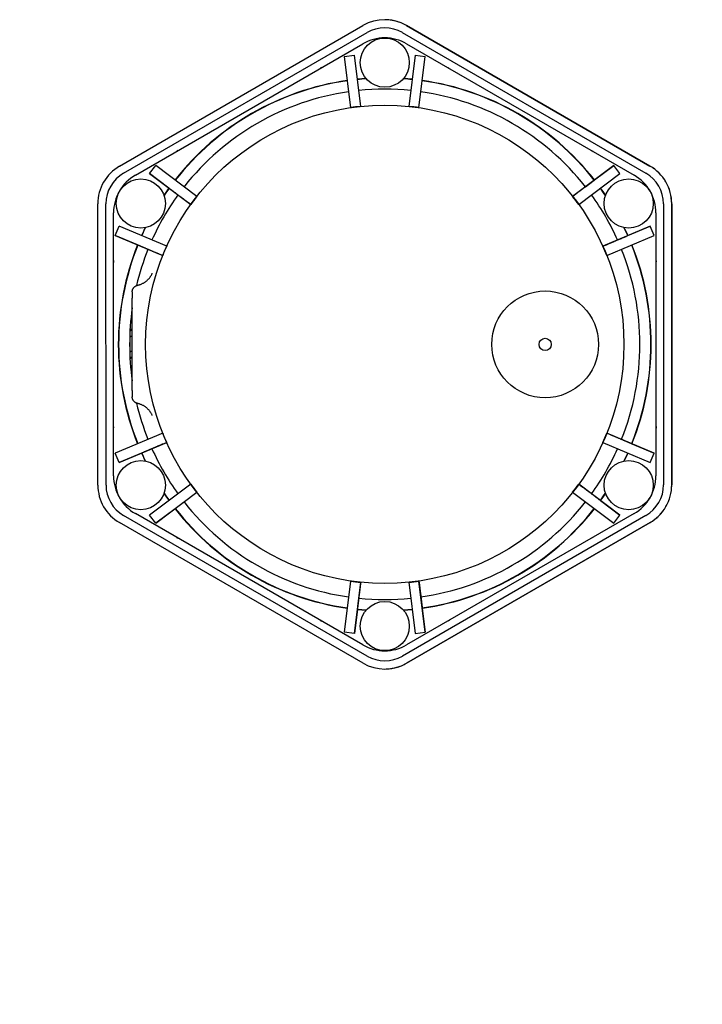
# Model space of a CAD drawing. Header units: millimetres. Extents: x -87 to 4389, y -44 to 1168.
# Tile 6 of 6: x 726 to 1226, y -44 to 678. Entities that reach past the tile are written whole.
import ezdxf

# ---------------------------------------------------------------- set-up
doc = ezdxf.new("R2010")
doc.units = ezdxf.units.MM
doc.layers.add('DETAIL', color=2, linetype='Continuous')
doc.layers.add('TEXT', color=7, linetype='Continuous')
doc.styles.add('fastrack', font='ARIAL.TTF')

msp = doc.modelspace()

# ---------------------------------------------------------------- linework, layer by layer
at = {"layer": 'DETAIL'}
for p, q in [((798.84, 570.32), (977.22, 673.35)), ((993.15, 677.62), (993.15, 677.62)), ((1009.06, 673.36), (1187.48, 570.39)), ((1187.49, 570.39), (1009.07, 673.36)), ((801.84, 565.12), (980.22, 668.16)), ((1006.06, 668.16), (1184.48, 565.2)), ((810.48, 563.75), (977.19, 660)), ((1009.19, 660), (1175.9, 563.75)), ((963.52, 650.61), (970.97, 651.52)), ((963.52, 650.61), (968.12, 613.17)), ((975.56, 614.09), (970.97, 651.52)), ((1015.41, 651.52), (1010.81, 614.09)), ((1015.41, 651.52), (1022.85, 650.61)), ((1018.25, 613.17), (1022.85, 650.61)), ((820.93, 564.89), (825.45, 570.88)), ((855.56, 548.19), (825.45, 570.88)), ((1160.94, 570.89), (1130.81, 548.18)), ((1146.79, 560.23), (1160.94, 570.89)), ((1165.45, 564.9), (1160.94, 570.89)), ((835.07, 554.24), (820.93, 564.89)), ((820.93, 564.89), (851.05, 542.2)), ((1135.32, 542.19), (1165.45, 564.9)), ((1140.18, 555.24), (1146.64, 560.11)), ((1146.64, 560.11), (1146.79, 560.23)), ((835.22, 554.12), (835.07, 554.24)), ((1130.81, 548.18), (1133.12, 549.93)), ((782.97, 336.74), (782.93, 542.74)), ((788.97, 336.74), (788.93, 542.74)), ((851.05, 542.2), (848.74, 543.94)), ((1197.41, 542.82), (1197.45, 336.82)), ((1203.41, 542.82), (1203.45, 336.82)), ((1203.45, 336.82), (1203.41, 542.82)), ((794.48, 343.53), (794.48, 536.03)), ((1191.9, 536.03), (1191.9, 343.53)), ((795.78, 519.5), (798.71, 526.41)), ((812.07, 512.59), (795.78, 519.5)), ((795.78, 519.5), (830.49, 504.77)), ((833.42, 511.67), (798.71, 526.41)), ((1187.67, 526.41), (1152.95, 511.67)), ((1155.88, 504.77), (1190.6, 519.51)), ((1171.19, 519.41), (1171.37, 519.49)), ((1171.37, 519.49), (1187.67, 526.41)), ((1190.6, 519.51), (1187.67, 526.41)), ((812.26, 512.51), (812.07, 512.59)), ((1152.95, 511.67), (1155.61, 512.8)), ((830.49, 504.77), (827.83, 505.9)), ((808.19, 478.21), (808.19, 476.21)), ((808.19, 476.21), (808.19, 473.69)), ((808.19, 405.87), (808.19, 473.69)), ((806.69, 449.51), (806.69, 450.09)), ((806.69, 445.7), (806.69, 449.51)), ((808.19, 450.59), (807.19, 450.59)), ((808.19, 450.01), (807.19, 450.01)), ((806.69, 434.47), (806.69, 445.7)), ((808.19, 445.54), (807.19, 445.54)), ((806.69, 430.66), (806.69, 434.47)), ((808.19, 434.63), (807.19, 434.63)), ((806.69, 430.09), (806.69, 430.66)), ((808.19, 430.16), (807.19, 430.16)), ((808.19, 429.59), (807.19, 429.59)), ((808.19, 405.87), (808.19, 403.36)), ((808.19, 403.36), (808.19, 401.35)), ((830.49, 374.8), (795.78, 360.06)), ((798.71, 353.16), (833.42, 367.9)), ((833.42, 367.9), (830.76, 366.76)), ((1152.95, 367.89), (1187.67, 353.16)), ((1155.88, 374.8), (1158.54, 373.67)), ((1190.6, 360.06), (1155.88, 374.8)), ((1174.12, 367.06), (1174.3, 366.98)), ((1174.3, 366.98), (1190.6, 360.06)), ((798.71, 353.16), (795.78, 360.06)), ((815, 360.07), (798.71, 353.16)), ((815.19, 360.15), (815, 360.07)), ((1187.67, 353.16), (1190.6, 360.06)), ((851.04, 337.37), (820.93, 314.67)), ((1135.32, 337.37), (1137.64, 335.63)), ((1165.45, 314.67), (1135.32, 337.37)), ((825.44, 308.68), (855.56, 331.38)), ((855.56, 331.38), (853.25, 329.64)), ((1130.81, 331.38), (1160.94, 308.68)), ((1151.15, 325.45), (1151.31, 325.33)), ((1151.31, 325.33), (1165.45, 314.67)), ((839.58, 319.34), (825.44, 308.68)), ((839.74, 319.46), (839.58, 319.34)), ((980.31, 211.4), (801.89, 314.37)), ((977.19, 219.57), (810.48, 315.82)), ((825.44, 308.68), (820.93, 314.67)), ((1184.53, 314.44), (1006.15, 211.41)), ((1175.9, 315.82), (1009.19, 219.57)), ((1160.94, 308.68), (1165.45, 314.67)), ((977.31, 206.21), (798.89, 309.17)), ((1187.53, 309.25), (1009.15, 206.21)), ((1009.16, 206.21), (1187.54, 309.25)), ((968.12, 266.39), (963.52, 228.96)), ((970.97, 228.04), (975.56, 265.48)), ((975.56, 265.48), (975.21, 262.61)), ((1010.81, 265.48), (1015.41, 228.04)), ((1018.25, 266.39), (1018.61, 263.52)), ((1022.85, 228.96), (1018.25, 266.39)), ((973.12, 245.62), (970.97, 228.04)), ((973.15, 245.82), (973.12, 245.62)), ((1020.67, 246.73), (1020.69, 246.53)), ((1020.69, 246.53), (1022.85, 228.96)), ((970.97, 228.04), (963.52, 228.96)), ((1015.41, 228.04), (1022.85, 228.96)), ((993.23, 201.94), (993.23, 201.94))]:
    msp.add_line(p, q, dxfattribs=at)
at = {"layer": 'DETAIL', "flags": 128}
for points in [[(1009.07, 673.36), (1008.15, 673.86), (1007.23, 674.34), (1006.29, 674.79), (1005.33, 675.2), (1004.36, 675.58), (1003.38, 675.93), (1002.39, 676.25), (1001.39, 676.54), (1000.38, 676.79), (999.36, 677.01), (998.34, 677.2), (997.31, 677.35), (996.27, 677.47), (995.23, 677.55), (994.19, 677.6), (993.15, 677.62)], [(945.79, 641.87), (945.84, 641.9), (945.89, 641.94), (945.94, 641.98), (945.99, 642.01), (946.04, 642.04), (946.09, 642.08), (946.14, 642.11), (946.19, 642.14), (946.24, 642.17), (946.29, 642.2), (946.34, 642.23), (946.39, 642.26), (946.44, 642.29), (946.49, 642.32), (946.54, 642.35), (946.59, 642.37), (946.64, 642.4), (946.7, 642.43), (946.75, 642.45), (946.8, 642.48), (946.86, 642.51), (946.91, 642.53), (946.97, 642.56), (947.02, 642.58)], [(947.02, 642.58), (946.7, 642.43), (946.38, 642.26), (946.08, 642.07), (945.79, 641.87)], [(1039.45, 642.52), (1039.49, 642.5), (1039.53, 642.48), (1039.57, 642.46), (1039.61, 642.44), (1039.65, 642.42), (1039.69, 642.4), (1039.73, 642.38), (1039.77, 642.36), (1039.81, 642.34), (1039.84, 642.32), (1039.88, 642.3), (1039.92, 642.28), (1039.96, 642.26), (1039.99, 642.23), (1040.03, 642.21), (1040.07, 642.19), (1040.11, 642.17), (1040.14, 642.14), (1040.18, 642.12), (1040.22, 642.1), (1040.25, 642.07), (1040.29, 642.05), (1040.33, 642.02), (1040.36, 642)], [(840.79, 581.25), (840.83, 581.27), (840.86, 581.29), (840.89, 581.31), (840.93, 581.34), (840.96, 581.36), (840.99, 581.38), (841.02, 581.4), (841.06, 581.42), (841.09, 581.44), (841.12, 581.46), (841.16, 581.48), (841.19, 581.5), (841.22, 581.52), (841.26, 581.54), (841.29, 581.55), (841.32, 581.57), (841.36, 581.59), (841.39, 581.61), (841.43, 581.63), (841.46, 581.65), (841.5, 581.66), (841.53, 581.68), (841.57, 581.7), (841.6, 581.72)], [(841.59, 581.71), (841.19, 581.5), (840.8, 581.25)], [(1144.47, 581.89), (1144.52, 581.87), (1144.58, 581.84), (1144.64, 581.81), (1144.7, 581.79), (1144.76, 581.76), (1144.81, 581.73), (1144.87, 581.7), (1144.92, 581.68), (1144.98, 581.65), (1145.03, 581.62), (1145.09, 581.59), (1145.14, 581.56), (1145.19, 581.53), (1145.25, 581.49), (1145.3, 581.46), (1145.35, 581.43), (1145.4, 581.39), (1145.46, 581.36), (1145.51, 581.33), (1145.56, 581.29), (1145.61, 581.25), (1145.67, 581.22), (1145.72, 581.18), (1145.77, 581.14)], [(1203.41, 542.82), (1203.39, 543.87), (1203.34, 544.91), (1203.26, 545.94), (1203.14, 546.98), (1202.98, 548.01), (1202.8, 549.04), (1202.58, 550.05), (1202.32, 551.06), (1202.04, 552.07), (1201.72, 553.06), (1201.37, 554.04), (1200.99, 555.01), (1200.57, 555.96), (1200.12, 556.91), (1199.65, 557.83), (1199.14, 558.74), (1198.61, 559.64), (1198.04, 560.51), (1197.45, 561.37), (1196.83, 562.21), (1196.18, 563.02), (1195.51, 563.82), (1194.81, 564.59), (1194.08, 565.34), (1193.33, 566.06), (1192.56, 566.76), (1191.77, 567.43), (1190.95, 568.08), (1190.11, 568.7), (1189.26, 569.29), (1188.38, 569.86), (1187.49, 570.39)], [(841.68, 549.25), (841.42, 549.45), (841.15, 549.65), (840.89, 549.85), (840.62, 550.06), (840.35, 550.26), (840.08, 550.46), (839.81, 550.67), (839.53, 550.87), (839.26, 551.08), (838.99, 551.28), (838.72, 551.49), (838.44, 551.69), (838.17, 551.9), (837.9, 552.11), (837.63, 552.31), (837.35, 552.52), (837.08, 552.72), (836.81, 552.92), (836.55, 553.13), (836.28, 553.33), (836.01, 553.53), (835.75, 553.73), (835.49, 553.92), (835.22, 554.12)], [(848.74, 543.94), (848.68, 543.98), (848.61, 544.04), (848.51, 544.11), (848.41, 544.19), (848.28, 544.28), (848.14, 544.39), (848, 544.5), (847.83, 544.62), (847.64, 544.76), (847.43, 544.92), (847.21, 545.09), (846.97, 545.27), (846.72, 545.46), (846.45, 545.66), (846.18, 545.86), (845.91, 546.07), (845.62, 546.29), (845.31, 546.52), (844.98, 546.77), (844.64, 547.03), (844.29, 547.29), (843.93, 547.56), (843.56, 547.84), (843.2, 548.11), (842.84, 548.38), (842.47, 548.66), (842.08, 548.95), (841.68, 549.25)], [(1133.12, 549.93), (1133.18, 549.97), (1133.25, 550.03), (1133.35, 550.1), (1133.45, 550.18), (1133.58, 550.27), (1133.72, 550.37), (1133.86, 550.49), (1134.03, 550.61), (1134.22, 550.75), (1134.43, 550.91), (1134.65, 551.08), (1134.89, 551.26), (1135.14, 551.45), (1135.41, 551.65), (1135.68, 551.85), (1135.95, 552.06), (1136.24, 552.28), (1136.55, 552.51), (1136.88, 552.76), (1137.22, 553.01), (1137.57, 553.28), (1137.93, 553.55), (1138.3, 553.83), (1138.66, 554.1), (1139.02, 554.37), (1139.39, 554.65), (1139.78, 554.94), (1140.18, 555.24)], [(1163.74, 516.25), (1164.05, 516.38), (1164.35, 516.51), (1164.66, 516.64), (1164.97, 516.77), (1165.28, 516.91), (1165.59, 517.04), (1165.91, 517.17), (1166.22, 517.3), (1166.53, 517.44), (1166.85, 517.57), (1167.16, 517.7), (1167.48, 517.84), (1167.79, 517.97), (1168.11, 518.11), (1168.42, 518.24), (1168.73, 518.37), (1169.04, 518.5), (1169.35, 518.64), (1169.66, 518.77), (1169.97, 518.9), (1170.28, 519.03), (1170.58, 519.16), (1170.89, 519.29), (1171.19, 519.41)], [(819.7, 509.35), (819.4, 509.48), (819.09, 509.61), (818.78, 509.74), (818.47, 509.87), (818.16, 510), (817.85, 510.14), (817.54, 510.27), (817.22, 510.4), (816.91, 510.53), (816.6, 510.67), (816.28, 510.8), (815.97, 510.93), (815.65, 511.07), (815.34, 511.2), (815.02, 511.33), (814.71, 511.47), (814.4, 511.6), (814.09, 511.73), (813.78, 511.86), (813.47, 511.99), (813.16, 512.12), (812.86, 512.25), (812.56, 512.38), (812.26, 512.51)], [(1155.61, 512.8), (1155.68, 512.83), (1155.76, 512.87), (1155.87, 512.91), (1155.99, 512.96), (1156.14, 513.03), (1156.3, 513.09), (1156.47, 513.16), (1156.66, 513.25), (1156.88, 513.34), (1157.11, 513.44), (1157.37, 513.55), (1157.65, 513.67), (1157.94, 513.79), (1158.24, 513.92), (1158.56, 514.05), (1158.87, 514.19), (1159.21, 514.33), (1159.56, 514.48), (1159.94, 514.64), (1160.33, 514.81), (1160.74, 514.98), (1161.16, 515.16), (1161.58, 515.33), (1162, 515.51), (1162.41, 515.69), (1162.84, 515.87), (1163.28, 516.06), (1163.74, 516.25)], [(827.83, 505.9), (827.76, 505.93), (827.68, 505.96), (827.57, 506.01), (827.45, 506.06), (827.3, 506.12), (827.15, 506.19), (826.98, 506.26), (826.78, 506.34), (826.57, 506.44), (826.33, 506.54), (826.07, 506.65), (825.79, 506.76), (825.5, 506.89), (825.2, 507.02), (824.89, 507.15), (824.57, 507.28), (824.24, 507.42), (823.88, 507.58), (823.5, 507.74), (823.11, 507.9), (822.7, 508.08), (822.29, 508.25), (821.87, 508.43), (821.45, 508.61), (821.03, 508.79), (820.6, 508.97), (820.16, 509.15), (819.7, 509.35)], [(794.48, 499.8), (794.47, 499.86), (794.47, 499.91), (794.46, 499.97), (794.46, 500.03), (794.45, 500.09), (794.45, 500.15), (794.44, 500.2), (794.44, 500.26), (794.44, 500.32), (794.44, 500.37), (794.44, 500.43), (794.44, 500.49), (794.44, 500.54), (794.44, 500.6), (794.44, 500.66), (794.44, 500.71), (794.44, 500.77), (794.45, 500.83), (794.45, 500.89), (794.46, 500.95), (794.46, 501), (794.47, 501.06), (794.47, 501.12), (794.48, 501.18)], [(794.48, 501.18), (794.45, 500.83), (794.44, 500.49), (794.45, 500.14), (794.48, 499.8)], [(1191.9, 501.12), (1191.9, 501.07), (1191.9, 501.02), (1191.91, 500.98), (1191.91, 500.93), (1191.91, 500.88), (1191.92, 500.84), (1191.92, 500.79), (1191.92, 500.75), (1191.92, 500.7), (1191.92, 500.65), (1191.92, 500.61), (1191.92, 500.56), (1191.92, 500.52), (1191.92, 500.47), (1191.92, 500.43), (1191.92, 500.38), (1191.92, 500.34), (1191.92, 500.29), (1191.91, 500.24), (1191.91, 500.2), (1191.91, 500.15), (1191.9, 500.1), (1191.9, 500.06), (1191.9, 500.01)], [(812.02, 483.04), (812.49, 483.15), (812.95, 483.28), (813.41, 483.42), (813.85, 483.57), (814.29, 483.73), (814.72, 483.9), (815.13, 484.09), (815.54, 484.28), (815.94, 484.49), (816.33, 484.7), (816.71, 484.92), (817.08, 485.15), (817.44, 485.38), (817.78, 485.62), (818.12, 485.87), (818.45, 486.13), (818.77, 486.39), (819.08, 486.66), (819.38, 486.93), (819.67, 487.21), (819.96, 487.5), (820.23, 487.79), (820.49, 488.08), (820.74, 488.38), (820.98, 488.68), (821.22, 488.99), (821.44, 489.3), (821.66, 489.61), (821.86, 489.93), (822.06, 490.25), (822.25, 490.58), (822.42, 490.91), (822.59, 491.24), (822.75, 491.57), (822.9, 491.91)], [(808.19, 478.21), (808.19, 478.46), (808.21, 478.71), (808.24, 478.95), (808.28, 479.2), (808.34, 479.44), (808.4, 479.68), (808.48, 479.91), (808.57, 480.14), (808.67, 480.37), (808.78, 480.59), (808.91, 480.8), (809.04, 481.01), (809.18, 481.21), (809.34, 481.4), (809.5, 481.59), (809.67, 481.76), (809.85, 481.93), (810.04, 482.09), (810.23, 482.24), (810.43, 482.38), (810.64, 482.5), (810.85, 482.62), (811.07, 482.73), (811.29, 482.82)], [(811.29, 482.82), (811.32, 482.83), (811.35, 482.84), (811.38, 482.85), (811.41, 482.86), (811.44, 482.88), (811.47, 482.89), (811.5, 482.9), (811.53, 482.91), (811.56, 482.92), (811.59, 482.93), (811.62, 482.94), (811.65, 482.95), (811.68, 482.95), (811.71, 482.96), (811.74, 482.97), (811.77, 482.98), (811.81, 482.99), (811.84, 483), (811.87, 483.01), (811.9, 483.01), (811.93, 483.02), (811.96, 483.03), (811.99, 483.04), (812.02, 483.04)], [(806.69, 445.7), (806.69, 445.69), (806.69, 445.68), (806.69, 445.67), (806.7, 445.66), (806.71, 445.65), (806.71, 445.64), (806.72, 445.63), (806.74, 445.62), (806.75, 445.61), (806.76, 445.61), (806.78, 445.6), (806.8, 445.59), (806.82, 445.58), (806.85, 445.58), (806.87, 445.57), (806.9, 445.57), (806.93, 445.56), (806.96, 445.56), (807, 445.55), (807.03, 445.55), (807.07, 445.55), (807.11, 445.55), (807.15, 445.54), (807.19, 445.54)], [(806.69, 434.47), (806.69, 434.48), (806.69, 434.49), (806.69, 434.5), (806.7, 434.51), (806.71, 434.52), (806.71, 434.53), (806.72, 434.54), (806.74, 434.55), (806.75, 434.56), (806.76, 434.56), (806.78, 434.57), (806.8, 434.58), (806.82, 434.59), (806.85, 434.59), (806.87, 434.6), (806.9, 434.6), (806.93, 434.61), (806.96, 434.61), (807, 434.62), (807.03, 434.62), (807.07, 434.62), (807.11, 434.63), (807.15, 434.63), (807.19, 434.63)], [(811.29, 396.75), (811.07, 396.84), (810.85, 396.95), (810.64, 397.06), (810.43, 397.19), (810.23, 397.33), (810.04, 397.47), (809.85, 397.63), (809.67, 397.8), (809.5, 397.97), (809.34, 398.16), (809.19, 398.35), (809.04, 398.55), (808.91, 398.76), (808.79, 398.98), (808.67, 399.2), (808.57, 399.42), (808.48, 399.65), (808.41, 399.89), (808.34, 400.13), (808.28, 400.37), (808.24, 400.61), (808.21, 400.86), (808.19, 401.1), (808.19, 401.35)], [(812.02, 396.52), (811.99, 396.53), (811.96, 396.54), (811.93, 396.55), (811.9, 396.55), (811.87, 396.56), (811.84, 396.57), (811.8, 396.58), (811.77, 396.58), (811.74, 396.59), (811.71, 396.6), (811.68, 396.61), (811.65, 396.62), (811.62, 396.63), (811.59, 396.64), (811.56, 396.65), (811.53, 396.66), (811.5, 396.67), (811.47, 396.68), (811.44, 396.69), (811.41, 396.7), (811.38, 396.71), (811.35, 396.72), (811.32, 396.73), (811.29, 396.75)], [(822.9, 387.66), (822.75, 387.99), (822.59, 388.33), (822.42, 388.66), (822.25, 388.99), (822.06, 389.31), (821.86, 389.64), (821.66, 389.95), (821.44, 390.27), (821.22, 390.58), (820.98, 390.89), (820.74, 391.19), (820.49, 391.48), (820.23, 391.78), (819.96, 392.07), (819.67, 392.35), (819.38, 392.63), (819.08, 392.91), (818.77, 393.17), (818.45, 393.44), (818.12, 393.69), (817.78, 393.94), (817.44, 394.18), (817.08, 394.42), (816.71, 394.65), (816.33, 394.87), (815.94, 395.08), (815.54, 395.28), (815.13, 395.48), (814.72, 395.66), (814.29, 395.83), (813.85, 396), (813.41, 396.15), (812.95, 396.29), (812.49, 396.41), (812.02, 396.52)], [(794.48, 378.57), (794.47, 378.61), (794.47, 378.64), (794.47, 378.68), (794.47, 378.71), (794.47, 378.75), (794.47, 378.79), (794.46, 378.82), (794.46, 378.86), (794.46, 378.9), (794.46, 378.93), (794.46, 378.97), (794.46, 379), (794.46, 379.04), (794.46, 379.07), (794.46, 379.11), (794.46, 379.15), (794.46, 379.18), (794.47, 379.22), (794.47, 379.25), (794.47, 379.29), (794.47, 379.33), (794.47, 379.36), (794.47, 379.4), (794.48, 379.44)], [(794.48, 379.43), (794.46, 379), (794.48, 378.58)], [(1191.9, 379.85), (1191.9, 379.78), (1191.91, 379.72), (1191.92, 379.65), (1191.92, 379.59), (1191.93, 379.52), (1191.93, 379.46), (1191.94, 379.4), (1191.94, 379.33), (1191.94, 379.27), (1191.94, 379.2), (1191.95, 379.14), (1191.95, 379.08), (1191.95, 379.02), (1191.94, 378.95), (1191.94, 378.89), (1191.94, 378.83), (1191.94, 378.76), (1191.93, 378.7), (1191.93, 378.63), (1191.92, 378.57), (1191.92, 378.5), (1191.91, 378.44), (1191.9, 378.37), (1191.9, 378.31)], [(1158.54, 373.67), (1158.61, 373.64), (1158.69, 373.6), (1158.8, 373.56), (1158.92, 373.5), (1159.07, 373.44), (1159.23, 373.38), (1159.4, 373.3), (1159.59, 373.22), (1159.81, 373.13), (1160.04, 373.03), (1160.3, 372.92), (1160.58, 372.8), (1160.87, 372.68), (1161.18, 372.55), (1161.49, 372.42), (1161.8, 372.28), (1162.14, 372.14), (1162.49, 371.99), (1162.87, 371.83), (1163.26, 371.66), (1163.67, 371.49), (1164.09, 371.31), (1164.51, 371.14), (1164.93, 370.96), (1165.34, 370.78), (1165.77, 370.6), (1166.21, 370.41), (1166.67, 370.22)], [(1166.67, 370.22), (1166.98, 370.09), (1167.28, 369.96), (1167.59, 369.83), (1167.9, 369.69), (1168.21, 369.56), (1168.52, 369.43), (1168.84, 369.3), (1169.15, 369.17), (1169.46, 369.03), (1169.78, 368.9), (1170.09, 368.76), (1170.41, 368.63), (1170.72, 368.5), (1171.04, 368.36), (1171.35, 368.23), (1171.66, 368.1), (1171.97, 367.97), (1172.29, 367.83), (1172.59, 367.7), (1172.9, 367.57), (1173.21, 367.44), (1173.51, 367.31), (1173.82, 367.18), (1174.12, 367.06)], [(822.63, 363.31), (822.33, 363.18), (822.02, 363.05), (821.71, 362.92), (821.4, 362.79), (821.09, 362.66), (820.78, 362.53), (820.47, 362.39), (820.15, 362.26), (819.84, 362.13), (819.53, 361.99), (819.21, 361.86), (818.9, 361.73), (818.58, 361.59), (818.27, 361.46), (817.95, 361.33), (817.64, 361.19), (817.33, 361.06), (817.02, 360.93), (816.71, 360.8), (816.4, 360.67), (816.09, 360.54), (815.79, 360.41), (815.49, 360.28), (815.19, 360.15)], [(830.76, 366.76), (830.69, 366.74), (830.61, 366.7), (830.5, 366.66), (830.38, 366.6), (830.23, 366.54), (830.08, 366.47), (829.91, 366.4), (829.71, 366.32), (829.5, 366.23), (829.26, 366.13), (829, 366.02), (828.72, 365.9), (828.43, 365.78), (828.13, 365.65), (827.82, 365.51), (827.5, 365.38), (827.17, 365.24), (826.81, 365.09), (826.43, 364.93), (826.04, 364.76), (825.63, 364.59), (825.22, 364.41), (824.8, 364.23), (824.38, 364.05), (823.96, 363.88), (823.53, 363.7), (823.09, 363.51), (822.63, 363.31)], [(1137.64, 335.63), (1137.69, 335.58), (1137.77, 335.53), (1137.86, 335.46), (1137.97, 335.38), (1138.09, 335.28), (1138.23, 335.18), (1138.38, 335.07), (1138.55, 334.94), (1138.73, 334.8), (1138.94, 334.65), (1139.16, 334.48), (1139.4, 334.3), (1139.66, 334.11), (1139.92, 333.91), (1140.19, 333.7), (1140.46, 333.5), (1140.75, 333.28), (1141.06, 333.04), (1141.39, 332.8), (1141.73, 332.54), (1142.09, 332.27), (1142.45, 332), (1142.81, 331.73), (1143.18, 331.45), (1143.54, 331.18), (1143.91, 330.9), (1144.29, 330.61), (1144.69, 330.31)], [(1187.54, 309.25), (1188.43, 309.78), (1189.31, 310.35), (1190.16, 310.94), (1191, 311.56), (1191.82, 312.21), (1192.61, 312.88), (1193.38, 313.58), (1194.13, 314.31), (1194.85, 315.06), (1195.55, 315.83), (1196.23, 316.62), (1196.88, 317.44), (1197.5, 318.28), (1198.09, 319.13), (1198.65, 320.01), (1199.19, 320.9), (1199.69, 321.81), (1200.17, 322.74), (1200.62, 323.68), (1201.03, 324.64), (1201.41, 325.61), (1201.76, 326.59), (1202.08, 327.58), (1202.37, 328.58), (1202.62, 329.59), (1202.84, 330.61), (1203.03, 331.64), (1203.18, 332.67), (1203.3, 333.7), (1203.38, 334.74), (1203.43, 335.78), (1203.45, 336.82)], [(853.25, 329.64), (853.19, 329.6), (853.12, 329.54), (853.03, 329.47), (852.92, 329.39), (852.79, 329.3), (852.66, 329.19), (852.51, 329.08), (852.34, 328.95), (852.15, 328.81), (851.95, 328.66), (851.72, 328.49), (851.48, 328.31), (851.23, 328.12), (850.97, 327.92), (850.7, 327.71), (850.42, 327.51), (850.13, 327.29), (849.82, 327.05), (849.49, 326.81), (849.15, 326.55), (848.8, 326.29), (848.44, 326.01), (848.08, 325.74), (847.71, 325.46), (847.35, 325.19), (846.98, 324.91), (846.6, 324.62), (846.2, 324.32)], [(1144.69, 330.31), (1144.95, 330.11), (1145.22, 329.91), (1145.49, 329.71), (1145.76, 329.51), (1146.03, 329.31), (1146.3, 329.1), (1146.57, 328.9), (1146.84, 328.69), (1147.11, 328.49), (1147.38, 328.28), (1147.66, 328.08), (1147.93, 327.87), (1148.2, 327.67), (1148.48, 327.46), (1148.75, 327.26), (1149.02, 327.05), (1149.29, 326.85), (1149.56, 326.64), (1149.83, 326.44), (1150.1, 326.24), (1150.36, 326.04), (1150.63, 325.84), (1150.89, 325.64), (1151.15, 325.45)], [(846.2, 324.32), (845.93, 324.12), (845.67, 323.92), (845.4, 323.72), (845.13, 323.52), (844.86, 323.32), (844.59, 323.11), (844.32, 322.91), (844.05, 322.7), (843.78, 322.5), (843.5, 322.29), (843.23, 322.09), (842.96, 321.88), (842.68, 321.68), (842.41, 321.47), (842.14, 321.27), (841.87, 321.06), (841.6, 320.86), (841.33, 320.65), (841.06, 320.45), (840.79, 320.25), (840.53, 320.05), (840.26, 319.85), (840, 319.65), (839.74, 319.46)], [(841.88, 297.69), (841.82, 297.71), (841.77, 297.74), (841.71, 297.76), (841.66, 297.79), (841.61, 297.82), (841.55, 297.84), (841.5, 297.87), (841.45, 297.9), (841.4, 297.92), (841.34, 297.95), (841.29, 297.98), (841.24, 298.01), (841.19, 298.04), (841.14, 298.07), (841.09, 298.1), (841.04, 298.13), (840.99, 298.16), (840.94, 298.19), (840.89, 298.23), (840.84, 298.26), (840.79, 298.3), (840.75, 298.33), (840.7, 298.37), (840.65, 298.4)], [(840.65, 298.4), (840.94, 298.2), (841.24, 298.01), (841.56, 297.84), (841.88, 297.69)], [(1145.64, 298.35), (1145.6, 298.33), (1145.56, 298.3), (1145.53, 298.28), (1145.49, 298.25), (1145.45, 298.23), (1145.42, 298.2), (1145.38, 298.18), (1145.34, 298.16), (1145.31, 298.13), (1145.27, 298.11), (1145.23, 298.09), (1145.19, 298.07), (1145.16, 298.05), (1145.12, 298.03), (1145.08, 298), (1145.04, 297.98), (1145, 297.96), (1144.97, 297.94), (1144.93, 297.92), (1144.89, 297.9), (1144.85, 297.88), (1144.81, 297.86), (1144.77, 297.84), (1144.73, 297.83)], [(975.21, 262.61), (975.2, 262.54), (975.19, 262.45), (975.18, 262.33), (975.16, 262.2), (975.14, 262.04), (975.12, 261.87), (975.1, 261.69), (975.07, 261.48), (975.04, 261.25), (975.01, 260.99), (974.98, 260.71), (974.94, 260.41), (974.9, 260.1), (974.86, 259.77), (974.82, 259.43), (974.78, 259.09), (974.73, 258.73), (974.69, 258.35), (974.64, 257.94), (974.59, 257.52), (974.53, 257.08), (974.48, 256.63), (974.42, 256.18), (974.37, 255.72), (974.31, 255.28), (974.25, 254.82), (974.19, 254.34), (974.13, 253.84)], [(1018.61, 263.52), (1018.61, 263.45), (1018.63, 263.36), (1018.64, 263.25), (1018.66, 263.11), (1018.68, 262.96), (1018.7, 262.79), (1018.72, 262.6), (1018.75, 262.39), (1018.77, 262.16), (1018.81, 261.9), (1018.84, 261.62), (1018.88, 261.33), (1018.91, 261.01), (1018.96, 260.68), (1019, 260.35), (1019.04, 260.01), (1019.08, 259.65), (1019.13, 259.26), (1019.18, 258.85), (1019.23, 258.43), (1019.29, 257.99), (1019.34, 257.54), (1019.4, 257.09), (1019.45, 256.64), (1019.51, 256.19), (1019.56, 255.73), (1019.62, 255.25), (1019.68, 254.76)], [(974.13, 253.84), (974.09, 253.51), (974.05, 253.18), (974.01, 252.85), (973.97, 252.52), (973.93, 252.18), (973.89, 251.85), (973.85, 251.51), (973.81, 251.17), (973.76, 250.83), (973.72, 250.49), (973.68, 250.16), (973.64, 249.82), (973.6, 249.48), (973.56, 249.14), (973.52, 248.8), (973.47, 248.46), (973.43, 248.13), (973.39, 247.79), (973.35, 247.46), (973.31, 247.12), (973.27, 246.79), (973.23, 246.47), (973.19, 246.14), (973.15, 245.82)], [(1019.68, 254.76), (1019.72, 254.43), (1019.76, 254.1), (1019.81, 253.77), (1019.85, 253.43), (1019.89, 253.1), (1019.93, 252.76), (1019.97, 252.42), (1020.01, 252.09), (1020.05, 251.75), (1020.09, 251.41), (1020.14, 251.07), (1020.18, 250.73), (1020.22, 250.39), (1020.26, 250.05), (1020.3, 249.71), (1020.34, 249.38), (1020.39, 249.04), (1020.43, 248.7), (1020.47, 248.37), (1020.51, 248.04), (1020.55, 247.71), (1020.59, 247.38), (1020.63, 247.05), (1020.67, 246.73)], [(946.88, 237.07), (946.84, 237.09), (946.81, 237.1), (946.77, 237.12), (946.74, 237.14), (946.7, 237.16), (946.67, 237.18), (946.63, 237.19), (946.6, 237.21), (946.56, 237.23), (946.53, 237.25), (946.5, 237.27), (946.46, 237.29), (946.43, 237.31), (946.4, 237.33), (946.36, 237.35), (946.33, 237.37), (946.3, 237.39), (946.27, 237.41), (946.23, 237.43), (946.2, 237.45), (946.17, 237.47), (946.13, 237.49), (946.1, 237.51), (946.07, 237.54)], [(946.07, 237.53), (946.46, 237.29), (946.87, 237.07)], [(1040.62, 237.72), (1040.57, 237.68), (1040.52, 237.65), (1040.47, 237.61), (1040.42, 237.57), (1040.37, 237.54), (1040.31, 237.5), (1040.26, 237.47), (1040.21, 237.43), (1040.16, 237.4), (1040.1, 237.37), (1040.05, 237.34), (1040, 237.3), (1039.94, 237.27), (1039.89, 237.24), (1039.84, 237.21), (1039.78, 237.19), (1039.72, 237.16), (1039.67, 237.13), (1039.61, 237.1), (1039.56, 237.07), (1039.5, 237.05), (1039.44, 237.02), (1039.38, 237), (1039.32, 236.97)], [(993.23, 201.94), (994.27, 201.96), (995.31, 202.01), (996.35, 202.1), (997.39, 202.22), (998.42, 202.37), (999.45, 202.56), (1000.46, 202.78), (1001.48, 203.03), (1002.48, 203.32), (1003.47, 203.64), (1004.45, 203.99), (1005.42, 204.37), (1006.38, 204.78), (1007.32, 205.23), (1008.25, 205.71), (1009.16, 206.21)]]:
    msp.add_lwpolyline(points, dxfattribs=at)
at = {"layer": 'DETAIL'}
for centre, radius in [((993.19, 646.16), 18), ((993.19, 439.78), 175.2), ((814.46, 542.97), 18), ((1171.91, 542.97), 18), ((1110.69, 439.78), 39.13), ((1110.69, 439.78), 4.5), ((814.46, 336.59), 18), ((1171.91, 336.59), 18), ((993.19, 233.41), 18)]:
    msp.add_circle(centre, radius, dxfattribs=at)
for centre, radius, start, end in [((993.15, 645.78), 31.84, 60.01069, 120.01177), ((993.15, 645.78), 25.84, 60.01123, 120.01123), ((993.19, 632.28), 32, 60, 120), ((993.19, 439.78), 195, 38.10191, 81.89809), ((993.19, 439.78), 195.2, 38.10078, 81.89922), ((993.19, 439.78), 186.92, 38.14956, 81.8504), ((814.77, 542.75), 31.84, 120.01069, 180.01177), ((1171.57, 542.82), 31.84, 0.01069, 60.01177), ((814.77, 542.75), 25.84, 120.01123, 180.01123), ((826.48, 536.03), 32, 120, 180), ((1159.9, 536.03), 32, 0, 60), ((1171.57, 542.82), 25.84, 0.01123, 60.01123), ((993.19, 439.78), 186.92, 144.14956, 155.85015), ((993.19, 439.78), 195.2, 144.10078, 145.97124), ((993.19, 439.78), 195, 144.10191, 146.01511), ((807.19, 450.09), 0.5, 90, 180), ((807.19, 449.51), 0.5, 90, 180), ((807.19, 430.66), 0.5, 180, 270), ((807.19, 430.09), 0.5, 180, 270), ((993.19, 439.78), 186.92, 324.14956, 335.84983), ((826.48, 343.53), 32, 180, 240), ((1159.9, 343.53), 32, 300, 0), ((814.81, 336.75), 31.84, 180.01069, 240.01177), ((814.81, 336.75), 25.84, 180.01123, 240.01123), ((1171.61, 336.82), 25.84, 300.01123, 0.01123), ((1171.61, 336.82), 31.84, 300.0111, 0.01177), ((993.19, 439.78), 195, 324.10191, 326.01511), ((993.19, 439.78), 195.2, 324.10078, 325.97124), ((993.19, 439.78), 195.2, 218.10078, 261.89866), ((993.19, 439.78), 195, 218.10191, 261.89752), ((993.19, 439.78), 186.92, 218.14956, 261.84958), ((993.19, 247.28), 32, 240, 300), ((993.23, 233.78), 25.84, 240.01121, 300.01123), ((993.23, 233.78), 31.84, 240.01121, 300.01192)]:
    msp.add_arc(centre, radius, start, end, dxfattribs=at)
for centre, major_axis, ratio, start_param, end_param in [((993.19, 439.78), (-27.51, 193.25), 1, 0, 0.764425), ((993.19, 439.78), (-27.48, 193.05), 1, 0, 0.764386), ((993.19, 439.78), (-13.71, 194.72), 1, 0, 0.032646), ((993.19, 439.78), (-13.55, 194.53), 1, 0, 0.033392), ((993.19, 439.78), (20.04, 193.97), 1, 0, 0.033392), ((993.19, 439.78), (20.06, 194.17), 1, 0, 0.032646), ((993.19, 439.78), (-26.5, 185.03), 1, 0, 0.762721), ((993.19, 439.78), (19.05, 185.94), 1, 0, 0.204218), ((991.05, 457.08), (-18.53, 156.68), 0.993888, 6.263717, 6.311551), ((995.3, 457.08), (19.93, 156.51), 0.993875, 6.263707, 6.311541), ((993.19, 439.78), (-76.47, 170.56), 1, 4.712389, 4.916604), ((993.19, 439.78), (-109, 161.69), 1, 4.712389, 4.745779), ((993.19, 439.78), (-109.24, 161.77), 1, 4.712389, 4.745033), ((993.19, 439.78), (-195.2, 0), 1, 3.735507, 3.76815), ((979.26, 450.27), (125.73, -95.29), 0.993925, 3.120408, 3.168242), ((1007.09, 450.27), (126.26, 94.61), 0.993839, 6.261962, 6.309797), ((993.19, 439.78), (-85.48, -175.49), 1, 4.712389, 4.745032), ((993.19, 439.78), (-85.53, -175.24), 1, 4.712389, 4.745778), ((993.19, 439.78), (-79.63, 178), 1, 4.712389, 4.745781), ((993.19, 439.78), (-79.71, 178.18), 1, 4.712389, 4.745035), ((993.19, 439.78), (-195.2, 0), 1, 3.562231, 3.594876), ((993.19, 439.78), (-72.73, -180.93), 1, 4.712389, 5.47677), ((993.19, 439.78), (-72.8, -181.11), 1, 4.712389, 5.094602), ((993.19, 439.78), (72.73, 180.93), 1, 4.712389, 5.476774), ((993.19, 439.78), (72.8, 181.11), 1, 4.712389, 5.476813), ((993.19, 439.78), (-69.57, -173.49), 1, 4.712389, 4.861421), ((977.14, 446.59), (145.11, -61.91), 0.993932, 3.119468, 3.167303), ((1009.22, 446.59), (145.35, 61.39), 0.993832, 6.261032, 6.308866), ((993.19, 439.78), (69.57, 173.49), 1, 4.712389, 5.475108), ((993.19, 439.78), (-26.69, -185), 1, 4.712389, 4.998959), ((993.19, 439.78), (0, -195.2), 1, 4.712389, 5.094596), ((993.19, 439.78), (43.04, -181.89), 1, 4.712389, 4.861411), ((977.14, 432.97), (145.12, 61.89), 0.993931, 3.115978, 3.163812), ((1009.22, 432.97), (145.34, -61.41), 0.993832, 6.257599, 6.305433), ((993.19, 439.78), (76.47, -170.56), 1, 4.712389, 4.916596), ((993.19, 439.78), (79.71, -178.18), 1, 4.712389, 4.745035), ((993.19, 439.78), (79.63, -178), 1, 4.712389, 4.745781), ((993.19, 439.78), (85.53, 175.24), 1, 4.712389, 4.745774), ((993.19, 439.78), (85.48, 175.49), 1, 4.712389, 4.745028), ((979.26, 429.3), (125.74, 95.28), 0.993925, 3.115038, 3.162872), ((1007.09, 429.3), (126.25, -94.62), 0.993838, 6.256668, 6.304503), ((993.19, 439.78), (109.24, -161.77), 1, 4.712389, 4.745027), ((993.19, 439.78), (109, -161.69), 1, 4.712389, 4.745773), ((993.19, 439.78), (26.5, -185.03), 1, 0, 0.762712), ((993.19, 439.78), (27.48, -193.05), 1, 0, 0.76438), ((993.19, 439.78), (27.51, -193.25), 1, 0, 0.764419), ((991.05, 422.49), (18.54, 156.68), 0.993888, 3.113321, 3.161156), ((995.3, 422.49), (-19.91, 156.51), 0.993875, 3.113331, 3.161166), ((993.19, 439.78), (-19.05, -185.94), 1, 0, 0.204204), ((993.19, 439.78), (-20.06, -194.17), 1, 0, 0.032646), ((993.19, 439.78), (-20.04, -193.97), 1, 0, 0.033392), ((993.19, 439.78), (13.55, -194.53), 1, 0, 0.033382), ((993.19, 439.78), (13.71, -194.72), 1, 0, 0.032636)]:
    msp.add_ellipse(centre, major_axis=major_axis, ratio=ratio, start_param=start_param, end_param=end_param, dxfattribs=at)

# ---------------------------------------------------------------- texts
at = {"layer": 'TEXT', "insert": (251.01, 96.6), "char_height": 15, "width": 610.7018, "attachment_point": 1, "style": 'fastrack'}
msp.add_mtext('\\pi216.6;VIKING JOHNSON\\P\\pi246.67;ULTRAGRIP\\P\\pi260.06;END CAP \\P\\pi271.51;250MM', dxfattribs=at)

doc.saveas('drawing.dxf')
